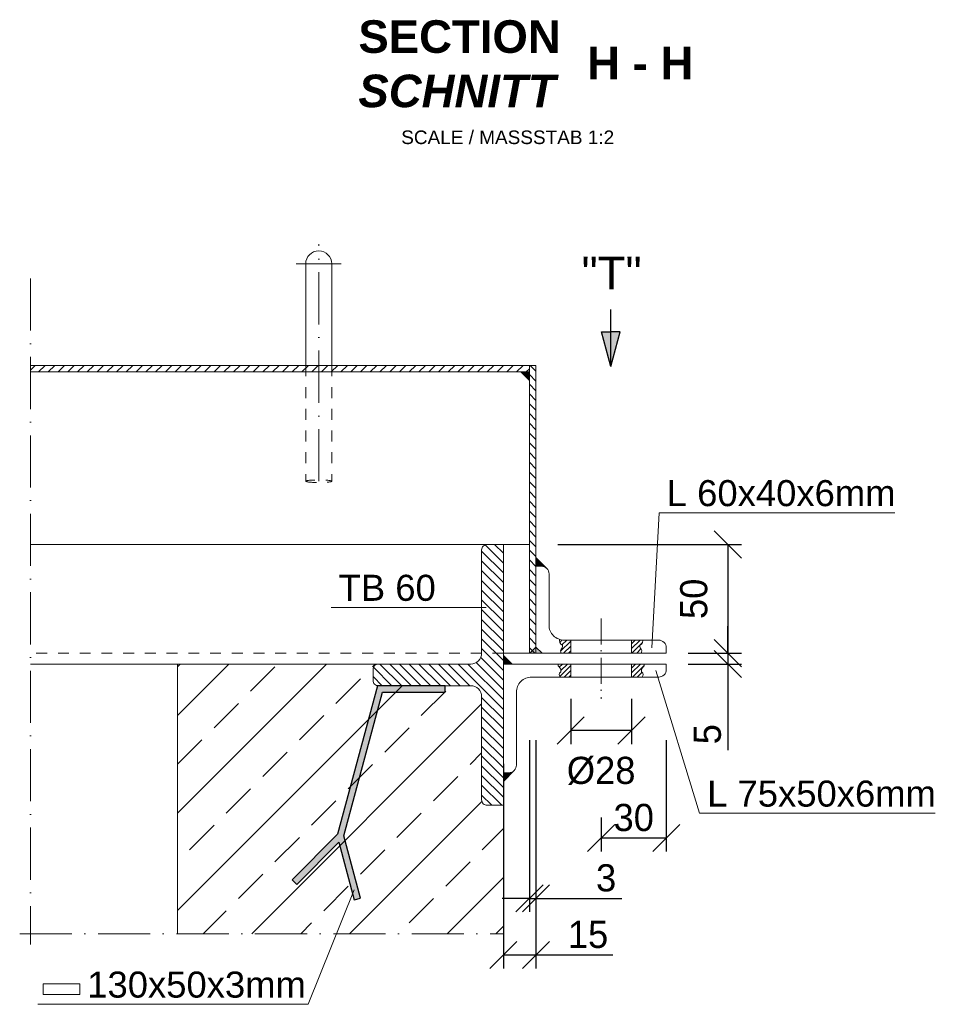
# Model space of a CAD drawing. Header units: millimetres. Extents: x 120724 to 215877, y -51423 to -32042.
# Tile 4 of 20: x 127951 to 128373, y -51040 to -50587. Entities that reach past the tile are written whole.
import ezdxf

# ---------------------------------------------------------------- set-up
doc = ezdxf.new("R2010")
doc.units = ezdxf.units.MM
doc.linetypes.add('ACAD_ISO10W100', pattern=[18, 12, -3, 0, -3])
doc.linetypes.add('JIS_02_1.0', pattern=[2, 1, -1])
doc.layers.add('Bemaßung', color=7, linetype='Continuous', lineweight=9)
doc.layers.add('Beschriftung', color=7, linetype='Continuous', lineweight=9)
doc.styles.add('LBB3.5M1000', font='isocp.shx', dxfattribs={"height": 3.5})
doc.dimstyles.new('DIN', dxfattribs={"dimtxt": 2.5, "dimasz": 2.5, "dimexe": 1.25, "dimexo": 0.625, "dimtad": 1, "dimtih": 1, "dimdec": 4, "dimdsep": 46, "dimlunit": 6, "dimtxsty": 'Standard', "dimcen": 2.5, "dimadec": 0, "dimazin": 0, "dimtfac": 1, "dimtdec": 4, "dimtmove": 0, "dimatfit": 3, "dimfxl": 0, "dimtvp": 1, "dimtolj": 1, "dimtzin": 0, "dimarcsym": 0})
pattern_1 = [(135, (-50.77, 0), (-2.24506403, -2.24506403), [])]

# ---------------------------------------------------------------- blocks, each defined once
blk = doc.blocks.new('_Oblique')
at = {"color": 0, "linetype": 'ByBlock', "lineweight": -2}
blk.add_line((-0.5, -0.5), (0.5, 0.5), dxfattribs=at)
blk = doc.blocks.new('*D33')
at = {"layer": 'Bemaßung', "color": 0, "lineweight": -2, "transparency": 16777216}
for p, q in [((128277.24, -50878.78), (128277.24, -50866.28)), ((128258.9, -50878.78), (128283.49, -50878.78)), ((128277.24, -50878.78), (128277.24, -50883.78)), ((128258.9, -50883.78), (128283.49, -50883.78)), ((128277.24, -50883.78), (128277.24, -50923.36))]:
    blk.add_line(p, q, dxfattribs=at)
at = {"layer": 'DEFPOINTS', "color": 0, "transparency": 16777216}
for p in [(128248.9, -50878.78), (128277.24, -50878.78), (128248.9, -50883.78)]:
    blk.add_point(p, dxfattribs=at)
at = {"layer": 'Bemaßung', "color": 0, "lineweight": -2, "transparency": 16777216, "xscale": 12.5, "yscale": 12.5, "zscale": 12.5}
for p, rotation in [((128277.24, -50878.78), 270), ((128277.24, -50883.78), 90)]:
    blk.add_blockref('_Oblique', p, dxfattribs=dict(at, rotation=rotation))
at = {"layer": 'Bemaßung', "color": 0, "transparency": 16777216, "insert": (128267.86, -50916.07), "char_height": 12.5, "attachment_point": 5, "rotation": 90}
blk.add_mtext('\\A1;5', dxfattribs=at)
blk = doc.blocks.new('*D34')
at = {"layer": 'Bemaßung', "color": 0, "lineweight": -2, "transparency": 16777216}
for p, q in [((128198.9, -50828.78), (128283.49, -50828.78)), ((128277.24, -50828.78), (128277.24, -50878.78)), ((128258.9, -50878.78), (128283.49, -50878.78))]:
    blk.add_line(p, q, dxfattribs=at)
at = {"layer": 'DEFPOINTS', "color": 0, "transparency": 16777216}
for p in [(128188.9, -50828.78), (128248.9, -50878.78), (128277.24, -50878.78)]:
    blk.add_point(p, dxfattribs=at)
at = {"layer": 'Bemaßung', "color": 0, "lineweight": -2, "transparency": 16777216, "xscale": 12.5, "yscale": 12.5, "zscale": 12.5}
for p, rotation in [((128277.24, -50828.78), 90), ((128277.24, -50878.78), 270)]:
    blk.add_blockref('_Oblique', p, dxfattribs=dict(at, rotation=rotation))
at = {"layer": 'Bemaßung', "color": 0, "transparency": 16777216, "insert": (128261.6, -50853.78), "char_height": 12.5, "attachment_point": 5, "rotation": 90}
blk.add_mtext('\\A1;50', dxfattribs=at)
blk = doc.blocks.new('*D35')
at = {"layer": 'Bemaßung', "color": 0, "lineweight": -2, "transparency": 16777216}
for p, q in [((128204.9, -50899.78), (128204.9, -50920.65)), ((128232.9, -50899.78), (128232.9, -50920.65)), ((128232.9, -50914.4), (128204.9, -50914.4))]:
    blk.add_line(p, q, dxfattribs=at)
at = {"layer": 'DEFPOINTS', "color": 0, "transparency": 16777216}
for p in [(128204.9, -50889.78), (128232.9, -50889.78), (128204.9, -50914.4)]:
    blk.add_point(p, dxfattribs=at)
at = {"layer": 'Bemaßung', "color": 0, "lineweight": -2, "transparency": 16777216, "xscale": 12.5, "yscale": 12.5, "zscale": 12.5, "rotation": 180}
blk.add_blockref('_Oblique', (128204.9, -50914.4), dxfattribs=at)
at = {"layer": 'Bemaßung', "color": 0, "lineweight": -2, "transparency": 16777216, "xscale": 12.5, "yscale": 12.5, "zscale": 12.5}
blk.add_blockref('_Oblique', (128232.9, -50914.4), dxfattribs=at)
at = {"layer": 'Bemaßung', "color": 0, "transparency": 16777216, "insert": (128218.9, -50932.95), "char_height": 12.5, "attachment_point": 5}
blk.add_mtext('\\A1;%%c28', dxfattribs=at)
blk = doc.blocks.new('*D36')
at = {"layer": 'Bemaßung', "color": 0, "lineweight": -2, "transparency": 16777216}
for p, q in [((128248.9, -50918.78), (128248.9, -50970.11)), ((128218.9, -50954.4), (128218.9, -50970.11)), ((128248.9, -50963.86), (128218.9, -50963.86))]:
    blk.add_line(p, q, dxfattribs=at)
at = {"layer": 'DEFPOINTS', "color": 0, "transparency": 16777216}
for p in [(128248.9, -50878.78), (128218.9, -50914.4), (128218.9, -50963.86)]:
    blk.add_point(p, dxfattribs=at)
at = {"layer": 'Bemaßung', "color": 0, "lineweight": -2, "transparency": 16777216, "xscale": 12.5, "yscale": 12.5, "zscale": 12.5, "rotation": 180}
blk.add_blockref('_Oblique', (128218.9, -50963.86), dxfattribs=at)
at = {"layer": 'Bemaßung', "color": 0, "lineweight": -2, "transparency": 16777216, "xscale": 12.5, "yscale": 12.5, "zscale": 12.5}
blk.add_blockref('_Oblique', (128248.9, -50963.86), dxfattribs=at)
at = {"layer": 'Bemaßung', "color": 0, "transparency": 16777216, "insert": (128233.9, -50954.48), "char_height": 12.5, "attachment_point": 5}
blk.add_mtext('\\A1;30', dxfattribs=at)
blk = doc.blocks.new('*D37')
at = {"layer": 'Bemaßung', "color": 0, "lineweight": -2, "transparency": 16777216}
for p, q in [((128173.9, -50929.78), (128173.9, -51023.92)), ((128188.9, -50929.78), (128188.9, -51023.92)), ((128173.9, -51017.67), (128188.9, -51017.67)), ((128188.9, -51017.67), (128224.32, -51017.67))]:
    blk.add_line(p, q, dxfattribs=at)
at = {"layer": 'DEFPOINTS', "color": 0, "transparency": 16777216}
for p in [(128173.9, -50889.78), (128188.9, -50889.78), (128173.9, -51017.67)]:
    blk.add_point(p, dxfattribs=at)
at = {"layer": 'Bemaßung', "color": 0, "lineweight": -2, "transparency": 16777216, "xscale": 12.5, "yscale": 12.5, "zscale": 12.5, "rotation": 180}
blk.add_blockref('_Oblique', (128173.9, -51017.67), dxfattribs=at)
at = {"layer": 'Bemaßung', "color": 0, "lineweight": -2, "transparency": 16777216, "xscale": 12.5, "yscale": 12.5, "zscale": 12.5}
blk.add_blockref('_Oblique', (128188.9, -51017.67), dxfattribs=at)
at = {"layer": 'Bemaßung', "color": 0, "transparency": 16777216, "insert": (128212.86, -51008.29), "char_height": 12.5, "attachment_point": 5}
blk.add_mtext('\\A1;15', dxfattribs=at)
blk = doc.blocks.new('*D38')
at = {"layer": 'Bemaßung', "color": 0, "lineweight": -2, "transparency": 16777216}
for p, q in [((128185.9, -50918.78), (128185.9, -50997.87)), ((128188.9, -50918.78), (128188.9, -50997.87)), ((128185.9, -50991.62), (128173.4, -50991.62)), ((128185.9, -50991.62), (128188.9, -50991.62)), ((128188.9, -50991.62), (128228.49, -50991.62))]:
    blk.add_line(p, q, dxfattribs=at)
at = {"layer": 'DEFPOINTS', "color": 0, "transparency": 16777216}
for p in [(128185.9, -50878.78), (128188.9, -50878.78), (128188.9, -50991.62)]:
    blk.add_point(p, dxfattribs=at)
at = {"layer": 'Bemaßung', "color": 0, "lineweight": -2, "transparency": 16777216, "xscale": 12.5, "yscale": 12.5, "zscale": 12.5}
blk.add_blockref('_Oblique', (128185.9, -50991.62), dxfattribs=at)
at = {"layer": 'Bemaßung', "color": 0, "lineweight": -2, "transparency": 16777216, "xscale": 12.5, "yscale": 12.5, "zscale": 12.5, "rotation": 180}
blk.add_blockref('_Oblique', (128188.9, -50991.62), dxfattribs=at)
at = {"layer": 'Bemaßung', "color": 0, "transparency": 16777216, "insert": (128221.19, -50982.25), "char_height": 12.5, "attachment_point": 5}
blk.add_mtext('\\A1;3', dxfattribs=at)

msp = doc.modelspace()

# ---------------------------------------------------------------- hatches: boundary and pattern name
for points in [[(128223.431, -50746.887), (128219.142, -50730.881), (128223.431, -50730.881)], [(128223.431, -50746.887), (128223.431, -50730.881), (128227.72, -50730.881)]]:
    msp.add_hatch(color=256).paths.add_polyline_path(points)
at = {"lineweight": 5}
h = msp.add_hatch(dxfattribs=at)
h.set_pattern_fill('ANSI31', color=0)
h.set_pattern_definition([(45, (-50.77, -35), (-2.24506403, 2.24506403), [])])
h.paths.add_polyline_path([(127956.26, -50746.353), (127956.26, -50749.353), (128185.903, -50749.353), (128185.903, -50746.353)])
h = msp.add_hatch(dxfattribs=at)
h.set_pattern_fill('ANSI31', color=0, angle=90)
h.set_pattern_definition(pattern_1)
h.paths.add_polyline_path([(128188.903, -50746.353), (128185.903, -50746.353), (128185.903, -50878.777), (128188.903, -50878.777)])
h = msp.add_hatch(dxfattribs=at)
h.set_pattern_fill('ANSI31', color=0, angle=90)
h.set_pattern_definition(pattern_1)
edge = h.paths.add_edge_path()
edge.add_arc((128166.403, -50946.277), 2.5, 180, 270)
edge.add_line((128166.403, -50948.777), (128173.903, -50948.777))
edge.add_line((128173.903, -50948.777), (128173.903, -50828.777))
edge.add_line((128173.903, -50828.777), (128166.403, -50828.777))
edge.add_arc((128166.403, -50831.277), 2.5, 90, 180)
edge.add_line((128163.903, -50831.277), (128163.903, -50878.777))
edge.add_arc((128158.903, -50878.777), 5, 270, 360, ccw=False)
edge.add_line((128158.903, -50883.777), (128116.403, -50883.777))
edge.add_arc((128116.403, -50886.277), 2.5, 90, 180)
edge.add_line((128113.903, -50886.277), (128113.903, -50891.277))
edge.add_arc((128116.403, -50891.277), 2.5, 180, 270)
edge.add_line((128116.403, -50893.777), (128158.903, -50893.777))
edge.add_arc((128158.903, -50898.777), 5, 0, 90, ccw=False)
edge.add_line((128163.903, -50898.777), (128163.903, -50946.277))
h = msp.add_hatch(dxfattribs=at)
h.set_pattern_fill('ANSI31', color=0, scale=0.5)
h.set_pattern_definition([(45, (-55.52, -4e-11), (-1.122532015, 1.122532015), [])])
h.paths.add_polyline_path([(128204.903, -50872.777), (128199.668, -50872.777), (128199.668, -50873.016), (128199.873, -50873.937), (128200.385, -50874.653), (128201.101, -50875.164), (128201.101, -50875.676), (128200.999, -50876.392), (128200.487, -50876.903), (128200.282, -50877.21), (128200.18, -50877.619), (128200.385, -50878.54), (128200.479, -50878.777), (128204.903, -50878.777)])
h.paths.add_polyline_path([(128204.903, -50883.777), (128199.175, -50883.777), (128199.157, -50883.859), (128199.157, -50884.678), (128199.361, -50884.985), (128199.873, -50885.598), (128200.385, -50886.11), (128200.385, -50886.621), (128200.282, -50887.337), (128200.078, -50887.746), (128199.668, -50888.053), (128199.566, -50888.667), (128199.668, -50889.179), (128200.067, -50889.777), (128204.903, -50889.777)])
h.paths.add_polyline_path([(128237.421, -50886.621), (128237.421, -50886.11), (128237.933, -50885.598), (128238.444, -50884.985), (128238.649, -50884.678), (128238.649, -50883.859), (128238.631, -50883.777), (128232.903, -50883.777), (128232.903, -50889.777), (128237.738, -50889.777), (128238.137, -50889.179), (128238.24, -50888.667), (128238.137, -50888.053), (128237.728, -50887.746), (128237.523, -50887.337)])
h.paths.add_polyline_path([(128236.705, -50875.164), (128237.421, -50874.653), (128237.933, -50873.937), (128238.137, -50873.016), (128238.137, -50872.777), (128232.903, -50872.777), (128232.903, -50878.777), (128237.326, -50878.777), (128237.421, -50878.54), (128237.626, -50877.619), (128237.523, -50877.21), (128237.319, -50876.903), (128236.807, -50876.392), (128236.705, -50875.676)])
h = msp.add_hatch(dxfattribs=at)
h.set_pattern_fill('ANSI33', color=256, scale=5)
h.set_pattern_definition([(45, (5566.833, -4401.01), (-22.45064, 22.45064), []), (45, (5589.284, -4401.01), (-22.45064, 22.45064), [15.875, -7.9375])])
edge = h.paths.add_edge_path()
edge.add_line((128113.903, -50891.277), (128113.903, -50888.777))
edge.add_line((128113.903, -50888.777), (128113.903, -50885.777))
edge.add_arc((128115.903, -50885.777), 2, 90, 180, ccw=False)
edge.add_line((128115.903, -50883.777), (128023.903, -50883.777))
edge.add_line((128023.903, -50883.777), (128023.903, -51007.879))
edge.add_line((128023.903, -51007.879), (128173.903, -51007.879))
edge.add_line((128173.903, -51007.879), (128173.903, -50948.777))
edge.add_line((128173.903, -50948.777), (128166.403, -50948.777))
edge.add_arc((128166.403, -50946.277), 2.5, 180, 270, ccw=False)
edge.add_line((128163.903, -50946.277), (128163.903, -50898.777))
edge.add_arc((128158.903, -50898.777), 5, 0, 90)
edge.add_line((128158.903, -50893.777), (128116.403, -50893.777))
edge.add_arc((128116.403, -50891.277), 2.5, 180, 270, ccw=False)
h = msp.add_hatch(color=256)
h.dxf.hatch_style = 1
h.paths.add_polyline_path([(128100.489, -50962.892), (128118.205, -50896.777), (128147.054, -50896.777), (128147.054, -50893.777), (128115.903, -50893.777), (128097.592, -50962.115), (128076.663, -50983.044), (128078.784, -50985.165), (128098.16, -50965.789), (128105.252, -50992.258), (128108.15, -50991.481)])
at = {"layer": 'Bemaßung'}
h = msp.add_hatch(color=0, dxfattribs=at)
h.dxf.hatch_style = 1
h.paths.add_polyline_path([(128185.903, -50749.353), (128185.903, -50753.353), (128181.903, -50749.353)])
h = msp.add_hatch(color=0, dxfattribs=at)
h.dxf.hatch_style = 1
h.paths.add_polyline_path([(128188.903, -50834.777), (128188.903, -50838.777), (128191.403, -50838.777, -0.1989124), (128193.878, -50839.802)])
h = msp.add_hatch(color=0, dxfattribs=at)
h.dxf.hatch_style = 1
h.paths.add_polyline_path([(128188.903, -50875.948), (128186.074, -50878.777), (128191.731, -50878.777)])
h = msp.add_hatch(color=0, dxfattribs=at)
h.dxf.hatch_style = 1
h.paths.add_polyline_path([(128173.903, -50883.777), (128177.903, -50883.777), (128173.903, -50879.777)])
h = msp.add_hatch(color=0, dxfattribs=at)
h.dxf.hatch_style = 1
h.paths.add_polyline_path([(128173.903, -50933.777), (128173.903, -50937.777), (128178.89, -50932.739, -0.2002171), (128176.403, -50933.777)])

# ---------------------------------------------------------------- linework, layer by layer
at = {"linetype": 'ACAD_ISO10W100', "lineweight": 5, "ltscale": 2}
for p, q in [((128088.903, -50799.654), (128088.903, -50690.585)), ((128099.276, -50699.654), (128078.53, -50699.654))]:
    msp.add_line(p, q, dxfattribs=at)
at = {"lineweight": 9}
for p, q in [((128082.903, -50699.654), (128082.903, -50746.353)), ((128094.903, -50699.654), (128094.903, -50746.353)), ((127956.26, -50746.353), (128188.903, -50746.353)), ((127956.26, -50749.353), (128185.903, -50749.353)), ((128185.903, -50828.777), (127956.26, -50828.777)), ((128204.903, -50872.777), (128204.903, -50878.777)), ((128232.903, -50872.777), (128232.903, -50878.777)), ((128173.903, -50878.777), (128185.903, -50878.777)), ((128023.903, -50883.777), (127956.26, -50883.777)), ((128023.903, -51007.879), (128023.903, -50883.777)), ((128023.903, -50883.777), (128116.403, -50883.777)), ((128204.903, -50883.777), (128204.903, -50889.777)), ((128232.903, -50883.777), (128232.903, -50889.777)), ((128173.903, -51007.879), (128173.903, -50917.277))]:
    msp.add_line(p, q, dxfattribs=at)
at = {"linetype": 'ACAD_ISO10W100', "lineweight": 9, "ltscale": 2}
for p, q in [((127956.26, -50706.353), (127956.26, -51012.879)), ((127951.26, -51007.879), (128173.903, -51007.879))]:
    msp.add_line(p, q, dxfattribs=at)
for p, q in [((128223.431, -50746.887), (128223.431, -50720.64)), ((128223.431, -50746.887), (128219.142, -50730.881)), ((128219.142, -50730.881), (128223.431, -50730.881)), ((128223.431, -50746.887), (128227.72, -50730.881)), ((128227.72, -50730.881), (128223.431, -50730.881))]:
    msp.add_line(p, q)
at = {"linetype": 'JIS_02_1.0', "lineweight": 9, "ltscale": 5}
for p, q in [((128082.903, -50746.353), (128082.903, -50799.654)), ((128094.903, -50746.353), (128094.903, -50799.654)), ((128173.903, -50878.777), (127956.26, -50878.777))]:
    msp.add_line(p, q, dxfattribs=at)
at = {"linetype": 'ACAD_ISO10W100', "lineweight": 5}
msp.add_line((128218.903, -50862.777), (128218.903, -50899.777), dxfattribs=at)
at = {"lineweight": 9}
msp.add_lwpolyline([(128188.903, -50746.353), (128188.903, -50878.777), (128185.903, -50878.777), (128185.903, -50746.353)], dxfattribs=at)
for points in [[(128163.903, -50946.277, 0.4142136), (128166.403, -50948.777), (128173.903, -50948.777), (128173.903, -50828.777), (128166.403, -50828.777, 0.4142136), (128163.903, -50831.277), (128163.903, -50878.777, -0.4142136), (128158.903, -50883.777), (128116.403, -50883.777, 0.4142136), (128113.903, -50886.277), (128113.903, -50891.277, 0.4142136), (128116.403, -50893.777), (128158.903, -50893.777, -0.4142136), (128163.903, -50898.777)], [(128188.903, -50838.777), (128191.403, -50838.777, -0.4142136), (128194.903, -50842.277), (128194.903, -50865.777, 0.4142136), (128201.903, -50872.777), (128245.403, -50872.777, -0.4142136), (128248.903, -50876.277), (128248.903, -50878.777), (128188.903, -50878.777)], [(128186.903, -50889.777, 0.4142136), (128179.903, -50896.777), (128179.903, -50930.277, -0.4142136), (128176.403, -50933.777), (128173.903, -50933.777), (128173.903, -50883.777), (128248.903, -50883.777), (128248.903, -50886.277, -0.4142136), (128245.403, -50889.777)]]:
    msp.add_lwpolyline(points, format="xyb", close=True, dxfattribs=at)
at = {"lineweight": 5}
for points in [[(128200.479, -50878.777), (128200.385, -50878.54), (128200.18, -50877.619), (128200.282, -50877.21), (128200.487, -50876.903), (128200.999, -50876.392), (128201.101, -50875.676), (128201.101, -50875.164), (128200.385, -50874.653), (128199.873, -50873.937), (128199.668, -50873.016), (128199.668, -50872.41)], [(128237.326, -50878.777), (128237.421, -50878.54), (128237.626, -50877.619), (128237.523, -50877.21), (128237.319, -50876.903), (128236.807, -50876.392), (128236.705, -50875.676), (128236.705, -50875.164), (128237.421, -50874.653), (128237.933, -50873.937), (128238.137, -50873.016), (128238.137, -50872.777)], [(128200.067, -50889.777), (128199.668, -50889.179), (128199.566, -50888.667), (128199.668, -50888.053), (128200.078, -50887.746), (128200.282, -50887.337), (128200.385, -50886.621), (128200.385, -50886.11), (128199.873, -50885.598), (128199.361, -50884.985), (128199.157, -50884.678), (128199.157, -50883.859), (128199.175, -50883.777)], [(128237.738, -50889.777), (128238.137, -50889.179), (128238.24, -50888.667), (128238.137, -50888.053), (128237.728, -50887.746), (128237.523, -50887.337), (128237.421, -50886.621), (128237.421, -50886.11), (128237.933, -50885.598), (128238.444, -50884.985), (128238.649, -50884.678), (128238.649, -50883.859), (128238.631, -50883.777)]]:
    msp.add_lwpolyline(points, dxfattribs=at)
msp.add_lwpolyline([(128100.489, -50962.892), (128118.205, -50896.777), (128147.054, -50896.777), (128147.054, -50893.777), (128115.903, -50893.777), (128097.592, -50962.115), (128076.663, -50983.044), (128078.784, -50985.165), (128098.16, -50965.789), (128105.252, -50992.258), (128108.15, -50991.481)], close=True)
at = {"lineweight": 9}
msp.add_arc((128088.903, -50699.654), 6, 0, 180, dxfattribs=at)
at = {"linetype": 'JIS_02_1.0', "lineweight": 9, "ltscale": 5, "extrusion": (0, 0, -1)}
msp.add_ellipse((128088.903, -50799.654), major_axis=(-6, 0), ratio=0.0985222, dxfattribs=at)
at = {"layer": 'Bemaßung'}
for p, q in [((128193.878, -50839.802), (128188.903, -50834.777)), ((128188.903, -50834.777), (128188.903, -50838.777))]:
    msp.add_line(p, q, dxfattribs=at)
for points in [[(128185.903, -50749.353), (128185.903, -50753.353), (128181.903, -50749.353)], [(128188.903, -50875.948), (128186.074, -50878.777), (128191.731, -50878.777)], [(128173.903, -50883.777), (128177.903, -50883.777), (128173.903, -50879.777)]]:
    msp.add_lwpolyline(points, close=True, dxfattribs=at)
msp.add_lwpolyline([(128173.903, -50933.777), (128173.903, -50937.777), (128178.89, -50932.739)], dxfattribs=at)
at = {"layer": 'Beschriftung'}
for p, q in [((128245.659, -50814.199), (128242.287, -50876.342)), ((128245.659, -50814.199), (128354.135, -50814.199)), ((128094.607, -50857.768), (128165.92, -50857.768)), ((128264.246, -50952.472), (128244.089, -50886.767)), ((128264.246, -50952.472), (128372.722, -50952.472)), ((128084.016, -51040.374), (128105.202, -50987.723)), ((127959.677, -51040.374), (128084.016, -51040.374))]:
    msp.add_line(p, q, dxfattribs=at)
msp.add_lwpolyline([(127978.912, -51030.93), (127962.023, -51030.93), (127962.023, -51035.932), (127978.912, -51035.932)], close=True, dxfattribs=at)

# ---------------------------------------------------------------- texts
at = {"layer": 'Beschriftung', "attachment_point": 1, "style": 'LBB3.5M1000'}
for s, insert, char_height, width in [('{\\fArial|b1|i0|c0|p34;SECTION\\P\\fArial|b1|i1|c0|p34;SCHNITT}', (128107.165, -50587.519), 15, 96.59358), ('{\\fArial|b1|i0|c0|p34;H - H}', (128212.455, -50599.69), 15, 49.28509), ('{\\fArial|b0|i0|c0|p34;\\H0.5x;SCALE / MASSSTAB 1:2}', (128126.882, -50638.247), 12.5, 106.30877), ('{\\fArial|b0|i0|c0|p34;"T"}', (128209.885, -50696.322), 15, 29.28493), ('{\\fArial|b0|i0|c0|p34;L 60x40x6mm}', (128249.117, -50799.128), 12, 104.82666), ('{\\fArial|b0|i0|c0|p34;TB 60}', (128098.065, -50842.696), 12, 104.82666), ('{\\fArial|b0|i0|c0|p34;L 75x50x6mm}', (128267.704, -50937.4), 12, 104.82666), ('{\\fArial|b0|i0|c0|p34;130x50x3mm}', (127982.353, -51025.302), 12, 188.59532)]:
    msp.add_mtext(s, dxfattribs=dict(at, insert=insert, char_height=char_height, width=width))

# ---------------------------------------------------------------- dimensions: what is measured, and where the dimension line sits
at = {"layer": 'Bemaßung'}
for p1, override, picture, middle in [((128188.903, -50828.777), {"dimscale": 5, "dimexo": 2, "dimdec": 2, "dimblk1": 'Oblique', "dimblk2": 'Oblique', "dimsah": 1, "dimtdec": 2, "dimtmove": 2}, '*D34', (128261.602, -50853.777)), ((128248.903, -50883.777), {"dimscale": 5, "dimexo": 2, "dimdec": 2, "dimblk1": 'Oblique', "dimblk2": 'Oblique', "dimsah": 1, "dimtdec": 2}, '*D33', (128277.236, -50916.068))]:
    dim = msp.add_linear_dim(base=(128277.236, -50878.777), p1=p1, p2=(128248.903, -50878.777), angle=90, dimstyle='DIN', override=override, dxfattribs=at)
    dim.commit()
    dim.dimension.update_dxf_attribs({"geometry": picture, "text_midpoint": middle, "dimtype": 160})
dim = msp.add_linear_dim(base=(128188.903, -50991.624), p1=(128185.903, -50878.777), p2=(128188.903, -50878.777), dimstyle='DIN', override={"dimscale": 5, "dimexo": 8, "dimdec": 2, "dimblk1": 'Oblique', "dimblk2": 'Oblique', "dimsah": 1, "dimtdec": 2}, dxfattribs=at)
dim.commit()
dim.dimension.update_dxf_attribs({"geometry": '*D38', "text_midpoint": (128221.195, -50982.249)})
for base, p1, p2, override, picture, middle in [((128218.903, -50963.858), (128248.903, -50878.777), (128218.903, -50914.404), {"dimscale": 5, "dimexo": 8, "dimdec": 2, "dimblk1": 'Oblique', "dimblk2": 'Oblique', "dimsah": 1, "dimtdec": 2, "dimtmove": 2}, '*D36', (128233.903, -50954.483)), ((128173.903, -51017.666), (128188.903, -50889.777), (128173.903, -50889.777), {"dimscale": 5, "dimexo": 8, "dimdec": 2, "dimblk1": 'Oblique', "dimblk2": 'Oblique', "dimsah": 1, "dimtdec": 2}, '*D37', (128212.861, -51017.666))]:
    dim = msp.add_linear_dim(base=base, p1=p1, p2=p2, dimstyle='DIN', override=override, dxfattribs=at)
    dim.commit()
    dim.dimension.update_dxf_attribs({"geometry": picture, "text_midpoint": middle, "dimtype": 160})
dim = msp.add_linear_dim(base=(128204.903, -50914.404), p1=(128232.903, -50889.777), p2=(128204.903, -50889.777), text='%%c28', dimstyle='DIN', override={"dimscale": 5, "dimexo": 2, "dimdec": 2, "dimblk1": 'Oblique', "dimblk2": 'Oblique', "dimsah": 1, "dimtdec": 2, "dimtmove": 2}, dxfattribs=at)
dim.commit()
dim.dimension.update_dxf_attribs({"geometry": '*D35', "text_midpoint": (128218.903, -50932.948), "dimtype": 160})

doc.saveas('drawing.dxf')
